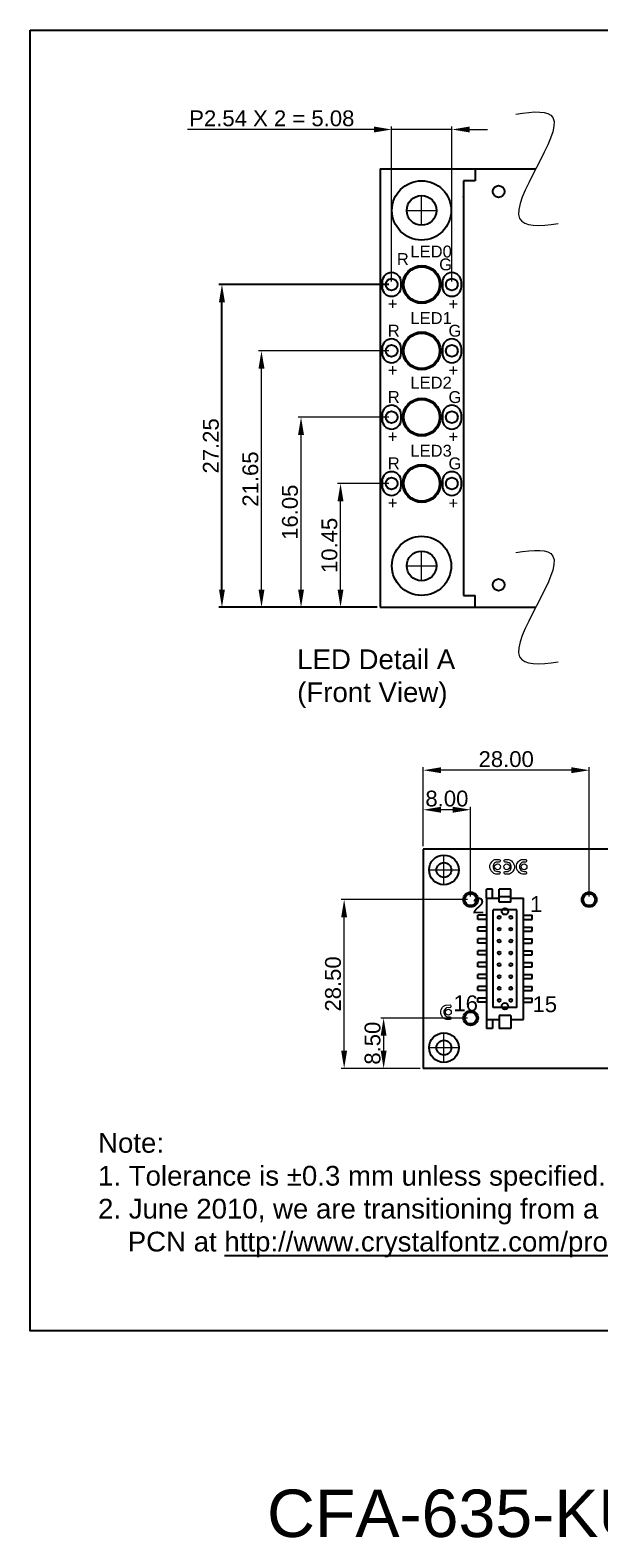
# Model space of a CAD drawing. Extents: x -299 to 677, y 13 to 274.
# Tile 2 of 16: x 49 to 145, y 20 to 274. Entities that reach past the tile are written whole.
import ezdxf

# ---------------------------------------------------------------- set-up
doc = ezdxf.new("R2010")
doc.units = 0
doc.linetypes.add('CENTER2', pattern=[28.575, 19.05, -3.175, 3.175, -3.175])
doc.layers.get('0').update_dxf_attribs({"linetype": 'CONTINUOUS'})
doc.layers.get('DEFPOINTS').update_dxf_attribs({"color": 252, "linetype": 'CONTINUOUS'})
for name, color, linetype, lineweight in [('-Dim_mm', 5, 'CONTINUOUS', 13), ('-Text', 7, 'CONTINUOUS', 9), ('CENTER', 1, 'CENTER2', 9)]:
    doc.layers.add(name, color=color, linetype=linetype, lineweight=lineweight)
for name, color, linetype in [('BZL', 7, 'CONTINUOUS'), ('KEYPAD', 253, 'CONTINUOUS'), ('LED', 7, 'CONTINUOUS'), ('OBJ', 7, 'CONTINUOUS'), ('PCB', 94, 'CONTINUOUS'), ('TEXT', 5, 'CONTINUOUS')]:
    doc.layers.add(name, color=color, linetype=linetype)
doc.layers.add('VIEWPORT', color=8, linetype='CONTINUOUS', plot=False)
doc.styles.get("Standard").update_dxf_attribs({"font": 'ARIAL.TTF'})
doc.styles.add('STYLE1', font='ARIAL.TTF')
doc.dimstyles.new('2XLO_mm', dxfattribs={"dimtxt": 2.6666, "dimasz": 3, "dimexe": 0.5, "dimexo": 0.5, "dimgap": 0.5, "dimtad": 1, "dimlfac": 0.5, "dimzin": 4, "dimdsep": 46, "dimtxsty": 'STYLE1', "dimcen": -2.5, "dimclrd": 256, "dimclre": 256, "dimclrt": 256, "dimadec": 0, "dimazin": 0, "dimtp": 0.5, "dimtm": 0.5, "dimtfac": 1, "dimtmove": 0, "dimatfit": 1, "dimfxl": 1, "dimtolj": 1, "dimtzin": 0, "dimlwd": -1, "dimlwe": -1, "dimarcsym": 0})
doc.dimstyles.new('LO_mm', dxfattribs={"dimtxt": 2.6666, "dimasz": 3, "dimexe": 0.5, "dimexo": 0.5, "dimgap": 0.5, "dimtad": 1, "dimzin": 4, "dimdsep": 46, "dimtxsty": 'STYLE1', "dimcen": -2.5, "dimclrd": 256, "dimclre": 256, "dimclrt": 256, "dimadec": 0, "dimazin": 0, "dimtp": 0.5, "dimtm": 0.5, "dimtfac": 1, "dimtmove": 0, "dimatfit": 1, "dimfxl": 1, "dimtolj": 1, "dimtzin": 0, "dimlwd": -1, "dimlwe": -1, "dimarcsym": 0})

# ---------------------------------------------------------------- blocks, each defined once
blk = doc.blocks.new('*D74')
at = {"layer": '-Dim_mm'}
for p, q in [((109.12, 197.82), (100.5, 197.82)), ((101, 179.92), (101, 194.82)), ((107.17, 176.92), (100.5, 176.92))]:
    blk.add_line(p, q, dxfattribs=at)
for points in [[(100.5, 194.82), (101.5, 194.82), (101, 197.82)], [(100.5, 179.92), (101.5, 179.92), (101, 176.92)]]:
    blk.add_solid(points, dxfattribs=at)
at = {"layer": 'DEFPOINTS', "color": 0}
for p in [(101, 197.82), (109.62, 197.82), (107.67, 176.92)]:
    blk.add_point(p, dxfattribs=at)
at = {"layer": '-Dim_mm', "insert": (99.14, 187.37), "char_height": 2.667, "attachment_point": 5, "rotation": 90, "style": 'STYLE1'}
blk.add_mtext('\\A1;10.45', dxfattribs=at)
blk = doc.blocks.new('*D75')
at = {"layer": '-Dim_mm'}
for p, q in [((109.12, 209.02), (93.84, 209.02)), ((94.34, 179.92), (94.34, 206.02)), ((107.17, 176.92), (93.84, 176.92))]:
    blk.add_line(p, q, dxfattribs=at)
for points in [[(93.84, 206.02), (94.84, 206.02), (94.34, 209.02)], [(93.84, 179.92), (94.84, 179.92), (94.34, 176.92)]]:
    blk.add_solid(points, dxfattribs=at)
at = {"layer": 'DEFPOINTS', "color": 0}
for p in [(94.34, 209.02), (109.62, 209.02), (107.67, 176.92)]:
    blk.add_point(p, dxfattribs=at)
at = {"layer": '-Dim_mm', "insert": (92.48, 192.97), "char_height": 2.667, "attachment_point": 5, "rotation": 90, "style": 'STYLE1'}
blk.add_mtext('\\A1;16.05', dxfattribs=at)
blk = doc.blocks.new('*D76')
at = {"layer": '-Dim_mm'}
for p, q in [((109.12, 220.22), (87.17, 220.22)), ((87.67, 179.92), (87.67, 217.22)), ((107.17, 176.92), (87.17, 176.92))]:
    blk.add_line(p, q, dxfattribs=at)
for points in [[(87.17, 217.22), (88.17, 217.22), (87.67, 220.22)], [(87.17, 179.92), (88.17, 179.92), (87.67, 176.92)]]:
    blk.add_solid(points, dxfattribs=at)
at = {"layer": 'DEFPOINTS', "color": 0}
for p in [(87.67, 220.22), (109.62, 220.22), (107.67, 176.92)]:
    blk.add_point(p, dxfattribs=at)
at = {"layer": '-Dim_mm', "insert": (85.81, 198.57), "char_height": 2.667, "attachment_point": 5, "rotation": 90, "style": 'STYLE1'}
blk.add_mtext('\\A1;21.65', dxfattribs=at)
blk = doc.blocks.new('*D77')
at = {"layer": 'DEFPOINTS', "color": 0}
for p in [(81, 231.42), (109.62, 231.42), (107.67, 176.92)]:
    blk.add_point(p, dxfattribs=at)
at = {"layer": 'TEXT'}
for p, q in [((109.12, 231.42), (80.5, 231.42)), ((81, 179.92), (81, 228.42)), ((107.17, 176.92), (80.5, 176.92))]:
    blk.add_line(p, q, dxfattribs=at)
for points in [[(80.5, 228.42), (81.5, 228.42), (81, 231.42)], [(80.5, 179.92), (81.5, 179.92), (81, 176.92)]]:
    blk.add_solid(points, dxfattribs=at)
at = {"layer": 'TEXT', "insert": (79.14, 204.17), "char_height": 2.667, "attachment_point": 5, "rotation": 90, "style": 'STYLE1'}
blk.add_mtext('\\A1;27.25', dxfattribs=at)
blk = doc.blocks.new('*D78')
at = {"layer": '-Dim_mm'}
for p, q in [((106.62, 257.58), (75.21, 257.58)), ((109.62, 231.92), (109.62, 258.08)), ((119.78, 257.58), (109.62, 257.58)), ((119.78, 231.92), (119.78, 258.08)), ((122.78, 257.58), (125.78, 257.58))]:
    blk.add_line(p, q, dxfattribs=at)
for points in [[(106.62, 258.08), (106.62, 257.08), (109.62, 257.58)], [(122.78, 258.08), (122.78, 257.08), (119.78, 257.58)]]:
    blk.add_solid(points, dxfattribs=at)
at = {"layer": 'DEFPOINTS', "color": 0}
for p in [(109.62, 257.58), (109.62, 231.42), (119.78, 231.42)]:
    blk.add_point(p, dxfattribs=at)
at = {"layer": '-Dim_mm', "insert": (89.41, 259.45), "char_height": 2.6666, "attachment_point": 5, "style": 'STYLE1'}
blk.add_mtext('\\A1;P2.54 X 2 = 5.08', dxfattribs=at)
blk = doc.blocks.new('*D82')
at = {"layer": '-Dim_mm'}
for p, q in [((122.44, 107.59), (107.77, 107.59)), ((108.27, 104.59), (108.27, 102.09)), ((114.44, 99.09), (107.77, 99.09))]:
    blk.add_line(p, q, dxfattribs=at)
for points in [[(107.77, 104.59), (108.77, 104.59), (108.27, 107.59)], [(107.77, 102.09), (108.77, 102.09), (108.27, 99.09)]]:
    blk.add_solid(points, dxfattribs=at)
at = {"layer": 'DEFPOINTS', "color": 0}
for p in [(122.94, 107.59), (108.27, 99.09), (114.94, 99.09)]:
    blk.add_point(p, dxfattribs=at)
at = {"layer": '-Dim_mm', "insert": (106.41, 103.34), "char_height": 2.667, "attachment_point": 5, "rotation": 90, "style": 'STYLE1'}
blk.add_mtext('\\A1;8.50', dxfattribs=at)
blk = doc.blocks.new('*D83')
at = {"layer": '-Dim_mm'}
for p, q in [((122.44, 127.59), (101.11, 127.59)), ((101.61, 102.09), (101.61, 124.59)), ((114.44, 99.09), (101.11, 99.09))]:
    blk.add_line(p, q, dxfattribs=at)
for points in [[(101.11, 124.59), (102.11, 124.59), (101.61, 127.59)], [(101.11, 102.09), (102.11, 102.09), (101.61, 99.09)]]:
    blk.add_solid(points, dxfattribs=at)
at = {"layer": 'DEFPOINTS', "color": 0}
for p in [(101.61, 127.59), (122.94, 127.59), (114.94, 99.09)]:
    blk.add_point(p, dxfattribs=at)
at = {"layer": '-Dim_mm', "insert": (99.74, 113.34), "char_height": 2.667, "attachment_point": 5, "rotation": 90, "style": 'STYLE1'}
blk.add_mtext('\\A1;28.50', dxfattribs=at)
blk = doc.blocks.new('*D84')
at = {"layer": '-Dim_mm'}
for p, q in [((114.94, 136.59), (114.94, 143.25)), ((119.94, 142.75), (117.94, 142.75)), ((122.94, 128.09), (122.94, 143.25))]:
    blk.add_line(p, q, dxfattribs=at)
for points in [[(117.94, 143.25), (117.94, 142.25), (114.94, 142.75)], [(119.94, 143.25), (119.94, 142.25), (122.94, 142.75)]]:
    blk.add_solid(points, dxfattribs=at)
at = {"layer": 'DEFPOINTS', "color": 0}
for p in [(114.94, 142.75), (114.94, 136.09), (122.94, 127.59)]:
    blk.add_point(p, dxfattribs=at)
at = {"layer": '-Dim_mm', "insert": (118.94, 144.62), "char_height": 2.667, "attachment_point": 5, "style": 'STYLE1'}
blk.add_mtext('\\A1;8.00', dxfattribs=at)
blk = doc.blocks.new('*D85')
at = {"layer": '-Dim_mm'}
for p, q in [((114.94, 136.59), (114.94, 149.92)), ((139.94, 149.42), (117.94, 149.42)), ((142.94, 128.09), (142.94, 149.92))]:
    blk.add_line(p, q, dxfattribs=at)
for points in [[(117.94, 149.92), (117.94, 148.92), (114.94, 149.42)], [(139.94, 149.92), (139.94, 148.92), (142.94, 149.42)]]:
    blk.add_solid(points, dxfattribs=at)
at = {"layer": 'DEFPOINTS', "color": 0}
for p in [(114.94, 149.42), (114.94, 136.09), (142.94, 127.59)]:
    blk.add_point(p, dxfattribs=at)
at = {"layer": '-Dim_mm', "insert": (128.94, 151.28), "char_height": 2.667, "attachment_point": 5, "style": 'STYLE1'}
blk.add_mtext('\\A1;28.00', dxfattribs=at)

msp = doc.modelspace()

# ---------------------------------------------------------------- linework, layer by layer
at = {"layer": '-Dim_mm'}
for points in [[(130.584, 260.156), (133.644, 260.697), (142.15, 261.067), (125.813, 241.106), (134.503, 241.211), (137.734, 241.693)], [(130.584, 186.156), (133.644, 186.697), (142.15, 187.067), (125.813, 167.106), (134.503, 167.211), (137.734, 167.693)]]:
    msp.add_open_spline(points, degree=3, knots=[1.7718232, 1.7718232, 1.7718232, 1.7718232, 5.4594585, 14.4190278, 18.2769935, 18.2769935, 18.2769935, 18.2769935], dxfattribs=at)
at = {"layer": 'BZL'}
for p, q in [((123.721, 250.917), (133.926, 250.917)), ((123.721, 250.917), (123.721, 248.917)), ((121.721, 248.917), (121.721, 178.917)), ((123.721, 248.917), (121.721, 248.917)), ((121.721, 178.917), (123.721, 178.917)), ((123.721, 176.917), (123.721, 178.917)), ((123.721, 176.917), (133.926, 176.917))]:
    msp.add_line(p, q, dxfattribs=at)
for centre, radius in [((127.671, 247.117), 1), ((114.696, 231.417), 3.2), ((114.696, 220.217), 3.2), ((114.696, 209.017), 3.2), ((114.696, 197.817), 3.2), ((127.671, 180.717), 1)]:
    msp.add_circle(centre, radius, dxfattribs=at)
at = {"layer": 'BZL', "linetype": 'ByBlock'}
msp.add_point((121.721, 246.195), dxfattribs=at)
at = {"layer": 'CENTER'}
for p, q in [((114.671, 241.417), (114.671, 246.417)), ((112.171, 243.917), (117.171, 243.917)), ((114.671, 181.417), (114.671, 186.417)), ((112.171, 183.917), (117.171, 183.917)), ((118.438, 130.088), (118.438, 135.088)), ((115.938, 132.588), (120.938, 132.588)), ((118.438, 100.088), (118.438, 105.088)), ((115.938, 102.588), (120.938, 102.588))]:
    msp.add_line(p, q, dxfattribs=at)
at = {"layer": 'KEYPAD', "ltscale": 15}
for centre, radius in [((122.938, 127.588), 1.25), ((122.938, 127.588), 1), ((142.938, 127.588), 1.25), ((142.938, 127.588), 1), ((122.938, 107.588), 1.25), ((122.938, 107.588), 1)]:
    msp.add_circle(centre, radius, dxfattribs=at)
at = {"layer": 'LED'}
for centre in [(114.696, 231.417), (114.696, 220.217), (114.696, 209.017), (114.696, 197.817)]:
    msp.add_circle(centre, 3, dxfattribs=at)
at = {"layer": 'OBJ'}
for p, q in [((125.638, 127.838), (125.638, 129.338)), ((126.638, 129.338), (125.638, 129.338)), ((126.638, 127.838), (126.638, 129.338))]:
    msp.add_line(p, q, dxfattribs=at)
at = {"layer": 'OBJ', "ltscale": 0.1}
for p, q in [((125.638, 127.838), (125.638, 107.338)), ((125.638, 127.838), (127.738, 127.838)), ((127.738, 127.146), (127.738, 129.338)), ((129.738, 129.338), (127.738, 129.338)), ((129.738, 128.037), (127.738, 128.037)), ((129.738, 127.146), (129.738, 129.338)), ((129.738, 127.838), (131.838, 127.838)), ((131.838, 107.338), (131.838, 127.838)), ((124.138, 124.238), (124.138, 124.938)), ((125.638, 124.938), (124.138, 124.938)), ((126.738, 109.338), (126.738, 125.838)), ((130.738, 125.838), (126.738, 125.838)), ((129.738, 127.146), (127.738, 127.146)), ((130.738, 109.338), (130.738, 125.838)), ((131.838, 124.938), (133.338, 124.938)), ((133.338, 124.238), (133.338, 124.938)), ((125.638, 124.238), (124.138, 124.238)), ((124.138, 122.238), (124.138, 122.938)), ((125.638, 122.938), (124.138, 122.938)), ((125.638, 122.238), (124.138, 122.238)), ((131.838, 124.238), (133.338, 124.238)), ((131.838, 122.938), (133.338, 122.938)), ((131.838, 122.238), (133.338, 122.238)), ((133.338, 122.238), (133.338, 122.938)), ((124.138, 120.238), (124.138, 120.938)), ((125.638, 120.938), (124.138, 120.938)), ((125.638, 120.238), (124.138, 120.238)), ((131.838, 120.938), (133.338, 120.938)), ((131.838, 120.238), (133.338, 120.238)), ((133.338, 120.238), (133.338, 120.938)), ((124.138, 118.238), (124.138, 118.938)), ((125.638, 118.938), (124.138, 118.938)), ((125.638, 118.238), (124.138, 118.238)), ((131.838, 118.938), (133.338, 118.938)), ((131.838, 118.238), (133.338, 118.238)), ((133.338, 118.238), (133.338, 118.938)), ((124.138, 116.238), (124.138, 116.938)), ((125.638, 116.938), (124.138, 116.938)), ((125.638, 116.238), (124.138, 116.238)), ((124.138, 114.238), (124.138, 114.938)), ((125.638, 114.938), (124.138, 114.938)), ((131.838, 116.938), (133.338, 116.938)), ((131.838, 116.238), (133.338, 116.238)), ((131.838, 114.938), (133.338, 114.938)), ((133.338, 116.238), (133.338, 116.938)), ((133.338, 114.238), (133.338, 114.938)), ((125.638, 114.238), (124.138, 114.238)), ((124.138, 112.238), (124.138, 112.938)), ((125.638, 112.938), (124.138, 112.938)), ((125.638, 112.238), (124.138, 112.238)), ((131.838, 114.238), (133.338, 114.238)), ((131.838, 112.938), (133.338, 112.938)), ((131.838, 112.238), (133.338, 112.238)), ((133.338, 112.238), (133.338, 112.938)), ((124.138, 110.238), (124.138, 110.938)), ((125.638, 110.938), (124.138, 110.938)), ((125.638, 110.238), (124.138, 110.238)), ((131.838, 110.938), (133.338, 110.938)), ((131.838, 110.238), (133.338, 110.238)), ((133.338, 110.238), (133.338, 110.938)), ((125.638, 107.338), (125.638, 105.838)), ((125.638, 107.338), (127.738, 107.338)), ((126.638, 107.338), (126.638, 105.838)), ((130.738, 109.338), (126.738, 109.338)), ((129.738, 108.03), (127.738, 108.03)), ((127.738, 108.03), (127.738, 105.838)), ((129.738, 108.03), (129.738, 105.838)), ((129.738, 107.338), (131.838, 107.338)), ((126.638, 105.838), (125.638, 105.838)), ((129.738, 105.838), (127.738, 105.838))]:
    msp.add_line(p, q, dxfattribs=at)
at = {"layer": 'OBJ', "linetype": 'Continuous', "lineweight": 0, "flags": 128}
for points in [[(127.74, 131.884), (127.195, 131.884), (127.003, 131.924), (126.863, 132.004), (126.687, 132.128), (126.519, 132.316), (126.415, 132.436), (126.327, 132.576), (126.279, 132.72), (126.191, 132.932), (126.195, 133.368), (126.267, 133.605), (126.499, 133.973), (126.675, 134.129), (126.879, 134.269), (127.031, 134.341), (127.76, 134.353), (127.852, 134.309), (127.9, 134.217), (127.904, 134.045), (127.848, 133.937), (127.744, 133.889), (127.243, 133.893), (127.127, 133.817), (126.975, 133.745), (126.867, 133.605), (126.791, 133.453), (126.735, 133.3), (126.719, 132.984), (126.775, 132.828), (126.923, 132.564), (127.083, 132.448), (127.296, 132.372), (127.488, 132.336), (127.756, 132.336), (127.848, 132.268), (127.908, 132.156), (127.896, 131.996), (127.84, 131.92), (127.752, 131.884)], [(128.782, 134.353), (129.327, 134.353), (129.519, 134.313), (129.659, 134.233), (129.835, 134.109), (130.003, 133.921), (130.107, 133.801), (130.196, 133.66), (130.244, 133.516), (130.332, 133.304), (130.328, 132.868), (130.256, 132.632), (130.023, 132.264), (129.847, 132.108), (129.643, 131.968), (129.491, 131.896), (128.762, 131.884), (128.67, 131.928), (128.622, 132.02), (128.618, 132.192), (128.674, 132.3), (128.778, 132.348), (129.279, 132.344), (129.395, 132.42), (129.547, 132.492), (129.655, 132.632), (129.731, 132.784), (129.787, 132.936), (129.803, 133.252), (129.747, 133.408), (129.599, 133.672), (129.439, 133.789), (129.227, 133.865), (129.035, 133.901), (128.766, 133.901), (128.674, 133.969), (128.614, 134.081), (128.626, 134.241), (128.682, 134.317), (128.77, 134.353)], [(132.21, 131.884), (131.665, 131.884), (131.473, 131.924), (131.333, 132.004), (131.157, 132.128), (130.989, 132.316), (130.885, 132.436), (130.797, 132.576), (130.749, 132.72), (130.661, 132.932), (130.665, 133.369), (130.737, 133.605), (130.969, 133.973), (131.145, 134.129), (131.349, 134.269), (131.501, 134.341), (132.23, 134.353), (132.322, 134.309), (132.37, 134.217), (132.374, 134.045), (132.318, 133.937), (132.214, 133.889), (131.713, 133.893), (131.597, 133.817), (131.445, 133.745), (131.337, 133.605), (131.261, 133.453), (131.205, 133.3), (131.189, 132.984), (131.245, 132.828), (131.393, 132.564), (131.553, 132.448), (131.765, 132.372), (131.958, 132.336), (132.226, 132.336), (132.318, 132.268), (132.378, 132.156), (132.366, 131.996), (132.31, 131.92), (132.222, 131.884)], [(119.445, 107.328), (118.901, 107.328), (118.709, 107.368), (118.569, 107.449), (118.393, 107.573), (118.224, 107.761), (118.12, 107.881), (118.032, 108.021), (117.984, 108.165), (117.896, 108.377), (117.9, 108.813), (117.972, 109.049), (118.204, 109.418), (118.381, 109.574), (118.585, 109.714), (118.737, 109.786), (119.465, 109.798), (119.558, 109.754), (119.606, 109.662), (119.61, 109.49), (119.554, 109.381), (119.449, 109.333), (118.949, 109.337), (118.833, 109.261), (118.681, 109.189), (118.573, 109.049), (118.497, 108.897), (118.441, 108.745), (118.425, 108.429), (118.481, 108.273), (118.629, 108.009), (118.789, 107.893), (119.001, 107.817), (119.193, 107.781), (119.461, 107.781), (119.554, 107.713), (119.614, 107.601), (119.602, 107.441), (119.546, 107.364), (119.457, 107.328)]]:
    msp.add_lwpolyline(points, dxfattribs=at)
at = {"layer": 'OBJ', "linetype": 'Continuous', "lineweight": 0}
for centre in [(127.48, 133.12), (129.043, 133.116), (131.95, 133.12), (119.185, 108.565)]:
    msp.add_circle(centre, 0.494, dxfattribs=at)
at = {"layer": 'OBJ'}
for centre, radius in [((127.738, 124.588), 0.25), ((128.738, 125.588), 0.55), ((129.738, 124.588), 0.25), ((127.738, 122.588), 0.25), ((129.738, 122.588), 0.25)]:
    msp.add_circle(centre, radius, dxfattribs=at)
at = {"layer": 'OBJ', "ltscale": 0.1}
for centre, radius in [((127.738, 120.588), 0.25), ((129.738, 120.588), 0.25), ((127.738, 118.588), 0.25), ((129.738, 118.588), 0.25), ((127.738, 116.588), 0.25), ((127.738, 114.588), 0.25), ((129.738, 116.588), 0.25), ((129.738, 114.588), 0.25), ((127.738, 112.588), 0.25), ((129.738, 112.588), 0.25), ((127.738, 110.588), 0.25), ((128.738, 109.588), 0.55), ((129.738, 110.588), 0.25)]:
    msp.add_circle(centre, radius, dxfattribs=at)
at = {"layer": 'PCB'}
for p, q in [((107.671, 250.917), (133.926, 250.917)), ((107.671, 250.917), (107.671, 176.917)), ((107.671, 250.917), (107.671, 176.917)), ((107.671, 176.917), (133.926, 176.917)), ((158.188, 136.088), (114.938, 136.088)), ((114.938, 136.088), (114.938, 99.088)), ((114.938, 136.088), (114.938, 99.088)), ((158.188, 99.088), (114.938, 99.088))]:
    msp.add_line(p, q, dxfattribs=at)
for points in [[(108.016, 231.017, 1), (111.216, 231.017), (111.216, 231.817, 1), (108.016, 231.817)], [(118.176, 231.017, 1), (121.376, 231.017), (121.376, 231.817, 1), (118.176, 231.817)], [(108.016, 219.817, 1), (111.216, 219.817), (111.216, 220.617, 1), (108.016, 220.617)], [(118.176, 219.817, 1), (121.376, 219.817), (121.376, 220.617, 1), (118.176, 220.617)], [(108.016, 208.617, 1), (111.216, 208.617), (111.216, 209.417, 1), (108.016, 209.417)], [(118.176, 208.617, 1), (121.376, 208.617), (121.376, 209.417, 1), (118.176, 209.417)], [(108.016, 197.417, 1), (111.216, 197.417), (111.216, 198.217, 1), (108.016, 198.217)], [(118.176, 197.417, 1), (121.376, 197.417), (121.376, 198.217, 1), (118.176, 198.217)]]:
    msp.add_lwpolyline(points, format="xyb", close=True, dxfattribs=at)
for centre, radius in [((114.671, 243.917), 5), ((114.671, 243.917), 2.5), ((109.616, 231.417), 1), ((119.776, 231.417), 1), ((109.616, 220.217), 1), ((119.776, 220.217), 1), ((109.616, 209.017), 1), ((119.776, 209.017), 1), ((109.616, 197.817), 1), ((119.776, 197.817), 1), ((114.671, 183.917), 5), ((114.671, 183.917), 2.5), ((118.438, 132.588), 2.5), ((118.438, 132.588), 1.25), ((118.438, 102.588), 2.5), ((118.438, 102.588), 1.25)]:
    msp.add_circle(centre, radius, dxfattribs=at)
at = {"layer": 'VIEWPORT'}
msp.add_lwpolyline([(48.657, 274.349), (329.167, 274.349), (329.167, 54.78), (48.657, 54.78)], close=True, dxfattribs=at)

# ---------------------------------------------------------------- texts
at = {"layer": '-Text'}
for s, p in [('R', (110.5, 234.712)), ('LED0', (112.781, 235.983)), ('G', (117.639, 233.807)), ('+', (108.969, 227.164)), ('LED1', (112.781, 224.751)), ('+', (119.209, 227.142)), ('R', (108.969, 222.628)), ('G', (119.209, 222.607)), ('+', (108.969, 215.964)), ('+', (119.209, 215.942)), ('LED2', (112.781, 213.85)), ('R', (108.969, 211.428)), ('G', (119.209, 211.407)), ('+', (108.969, 204.764)), ('+', (119.209, 204.742)), ('LED3', (112.781, 202.351)), ('R', (108.969, 200.228)), ('G', (119.209, 200.207)), ('+', (108.969, 193.564)), ('+', (119.209, 193.542))]:
    msp.add_text(s, height=2, dxfattribs=at).set_placement(p)
at = {"layer": '-Text', "linetype": 'Continuous'}
for s, height, p in [('2', 2.667, (123.223, 125.256)), ('1', 2.667, (132.95, 125.497)), ('16', 2.6666, (120.035, 108.744)), ('15', 2.6666, (133.378, 108.583))]:
    msp.add_text(s, height=height, dxfattribs=at).set_placement(p)
at = {"layer": '-Text', "insert": (93.692, 169.815), "char_height": 3.3333, "width": 46.18438, "attachment_point": 1, "style": 'STYLE1'}
msp.add_mtext('LED Detail A\\P(Front View)', dxfattribs=at)
at = {"insert": (60.104, 88.184), "char_height": 3.3333, "width": 186.6987, "attachment_point": 1}
msp.add_mtext('\\pi-7.5,l7.5,t7.5;{\\C7;Note:\\P1. Tolerance is %%P0.3 mm unless specified.\\P\\pi-5,l5;2. June 2010, we are transitioning from a keypad 10.5 mm high to a keypad 12 mm high. PCN at \\L\\C5;http://www.crystalfontz.com/products/pcn.phtml?id=10282\\l\\C7;\\P }', dxfattribs=at)
at = {"layer": 'DEFPOINTS', "insert": (184.387, 27.98), "char_height": 8, "width": 200.32533, "attachment_point": 2}
msp.add_mtext('CFA-635-KU MO  PRINT = LAYOUT 2', dxfattribs=at)

# ---------------------------------------------------------------- dimensions: what is measured, and where the dimension line sits
at = {"layer": '-Dim_mm'}
dim = msp.add_linear_dim(base=(109.616, 257.584), p1=(119.776, 231.417), p2=(109.616, 231.417), text='P2.54 X 2 = <>', dimstyle='2XLO_mm', dxfattribs=at)
dim.commit()
dim.dimension.update_dxf_attribs({"geometry": '*D78', "text_midpoint": (89.413, 257.584), "dimtype": 160})
for base, p1, p2, dimstyle, picture, middle in [((87.671, 220.218), (107.671, 176.917), (109.616, 220.218), '2XLO_mm', '*D76', (85.81, 198.568)), ((94.338, 209.018), (107.671, 176.917), (109.616, 209.018), '2XLO_mm', '*D75', (92.476, 192.968)), ((101.004, 197.818), (107.671, 176.917), (109.616, 197.818), '2XLO_mm', '*D74', (99.143, 187.368)), ((101.605, 127.588), (114.938, 99.088), (122.938, 127.588), 'LO_mm', '*D83', (99.744, 113.338)), ((108.272, 99.088), (122.938, 107.588), (114.938, 99.088), 'LO_mm', '*D82', (106.41, 103.338))]:
    dim = msp.add_linear_dim(base=base, p1=p1, p2=p2, angle=90, dimstyle=dimstyle, dxfattribs=at)
    dim.commit()
    dim.dimension.update_dxf_attribs({"geometry": picture, "text_midpoint": middle})
for base, p1, picture, middle in [((114.938, 149.421), (142.938, 127.588), '*D85', (128.938, 151.283)), ((114.938, 142.755), (122.938, 127.588), '*D84', (118.938, 144.616))]:
    dim = msp.add_linear_dim(base=base, p1=p1, p2=(114.938, 136.088), dimstyle='LO_mm', dxfattribs=at)
    dim.commit()
    dim.dimension.update_dxf_attribs({"geometry": picture, "text_midpoint": middle})
at = {"layer": 'TEXT'}
dim = msp.add_linear_dim(base=(81.005, 231.417), p1=(107.671, 176.917), p2=(109.616, 231.417), angle=90, dimstyle='2XLO_mm', dxfattribs=at)
dim.commit()
dim.dimension.update_dxf_attribs({"geometry": '*D77', "text_midpoint": (79.143, 204.167)})

doc.saveas('drawing.dxf')
